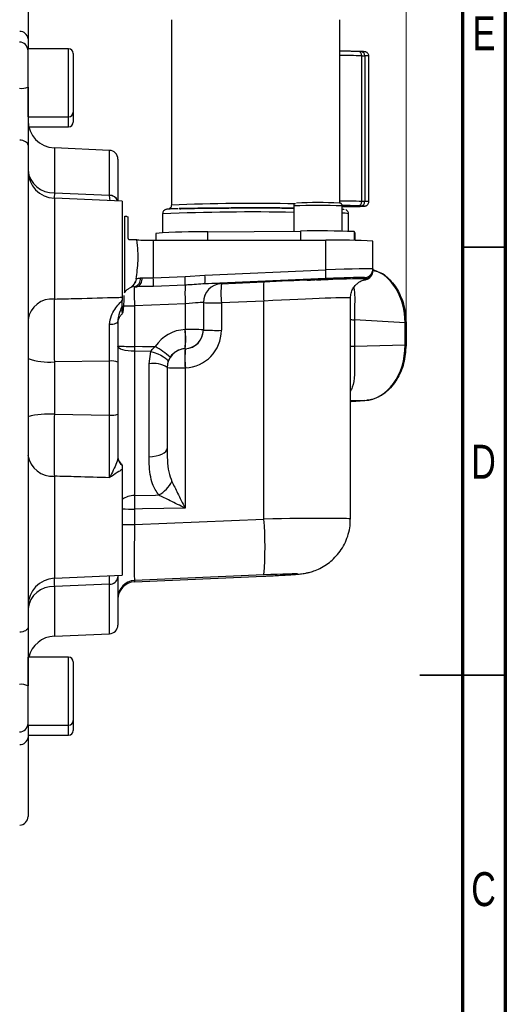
# Model space of a CAD drawing. Header units: inches. Extents: x 0.6 to 16.3, y 0.2 to 11.5.
# Tile 16 of 17: x 14.1 to 16.3, y 4.3 to 8.9. Entities that reach past the tile are written whole.
import ezdxf

# ---------------------------------------------------------------- set-up
doc = ezdxf.new("R2010")
doc.units = ezdxf.units.IN
doc.header["$MEASUREMENT"] = 0
doc.styles.add('SLDTEXTSTYLE0', font='TXT', dxfattribs={"width": 0.75})
doc.dimstyles.new('SLDDIMSTYLE1', dxfattribs={"dimtxt": 0.137795, "dimasz": 0.14, "dimexe": 0, "dimexo": 0.0625, "dimgap": 0.034449, "dimtad": 0, "dimdec": 1, "dimlfac": 1.5, "dimrnd": 1e-09, "dimzin": 12, "dimdsep": 46, "dimtxsty": 'SLDTEXTSTYLE0', "dimblk1": 'CLOSED', "dimblk2": 'CLOSED', "dimsah": 1, "dimcen": 0.09, "dimadec": 0, "dimazin": 3, "dimtfac": 1, "dimtdec": 1, "dimtofl": 0, "dimtmove": 0, "dimatfit": 3, "dimldrblk": 'CLOSED', "dimfxl": 0, "dimfrac": 2, "dimtolj": 1, "dimtzin": 12, "dimarcsym": 0})

# ---------------------------------------------------------------- blocks, each defined once
blk = doc.blocks.new('_Closed')
at = {"color": 0, "linetype": 'ByBlock', "lineweight": -2}
for p, q in [((-1, 0.166667), (0, 0)), ((-1, 0.166667), (-1, -0.166667)), ((0, 0), (-1, -0.166667)), ((0, 0), (-1, 0))]:
    blk.add_line(p, q, dxfattribs=at)
blk = doc.blocks.new('_D_9')
at = {"color": 7, "linetype": 'Continuous', "lineweight": 0}
for p, q in [((14.1082, 10.2669), (14.0662, 10.2669)), ((14.0662, 10.2669), (14.0662, 10.0482)), ((14.4136, 10.2669), (14.4556, 10.2669)), ((14.4556, 10.2669), (14.4556, 10.0482)), ((12.4265, 10.061), (12.4265, 10.1078)), ((15.8818, 7.4782), (15.8818, 10.1078)), ((12.4265, 10.0685), (13.9454, 10.0685)), ((15.8818, 10.0685), (14.5764, 10.0685)), ((14.0662, 10.0482), (14.1082, 10.0482)), ((14.4556, 10.0482), (14.4136, 10.0482))]:
    blk.add_line(p, q, dxfattribs=at)
at = {"color": 7, "linetype": 'Continuous', "lineweight": 18, "xscale": 0.14, "yscale": 0.14, "rotation": 180.0000000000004}
blk.add_blockref('_Closed', (12.4265, 10.0685), dxfattribs=at)
at = {"color": 7, "linetype": 'Continuous', "lineweight": 18, "xscale": 0.14, "yscale": 0.14}
blk.add_blockref('_Closed', (15.8818, 10.0685), dxfattribs=at)
at = {"color": 7, "linetype": 'Continuous', "lineweight": 18, "char_height": 0.1378, "attachment_point": 1, "style": 'SLDTEXTSTYLE0'}
for s, insert in [('132', (14.1082, 10.2258)), ('5.2', (14.1336, 10.0197))]:
    blk.add_mtext(s, dxfattribs=dict(at, insert=insert))

msp = doc.modelspace()

# ---------------------------------------------------------------- linework, layer by layer
at = {"color": 7, "linetype": 'Continuous', "lineweight": 70}
for p, q in [((16.3386, 11.4961), (16.3386, 0.1969)), ((16.1417, 11.2992), (16.1417, 0.3937))]:
    msp.add_line(p, q, dxfattribs=at)
at = {"color": 7, "linetype": 'Continuous', "lineweight": 25}
for p, q in [((14.1428, 9.1017), (14.1428, 8.7742)), ((14.8023, 8.8617), (14.8023, 8.0091)), ((15.5766, 8.0171), (15.5766, 8.8617)), ((14.3295, 8.7278), (14.1428, 8.7278)), ((14.1428, 8.4152), (14.1428, 8.7278)), ((14.3508, 8.7065), (14.3508, 8.4365)), ((15.6617, 8.7155), (15.6611, 8.7155)), ((15.6748, 8.7151), (15.6617, 8.7155)), ((15.6785, 8.0258), (15.6785, 8.6957)), ((15.6785, 8.6957), (15.6916, 8.6953)), ((15.6916, 8.6953), (15.6916, 8.0254)), ((15.7107, 8.0242), (15.7107, 8.6941)), ((14.3508, 8.4365), (14.3508, 8.3903)), ((14.1428, 8.4152), (14.3295, 8.4152)), ((14.1463, 8.369), (14.3295, 8.369)), ((14.1428, 8.2845), (14.1428, 6.0666)), ((14.5179, 8.2607), (14.264, 8.2718)), ((14.5562, 8.2207), (14.5562, 8.0276)), ((14.1428, 8.1031), (14.1428, 8.1031)), ((14.264, 8.066), (14.5179, 8.0543)), ((14.5762, 8.0268), (14.264, 8.0404)), ((14.5179, 8.053), (14.5179, 8.0543)), ((14.5762, 8.0268), (14.5762, 7.5848)), ((15.6916, 8.0254), (15.6785, 8.0258)), ((15.3652, 8.0051), (15.3652, 7.8891)), ((15.5883, 7.889), (15.5883, 8.0051)), ((15.5883, 8.0021), (15.6246, 8.0024)), ((15.6742, 8.0052), (15.6611, 8.0056)), ((15.6742, 8.0052), (15.6862, 8.0046)), ((14.5862, 7.9584), (14.5862, 7.6051)), ((14.5884, 7.9564), (14.5862, 7.9584)), ((14.598, 7.9558), (14.5884, 7.9564)), ((14.598, 7.9558), (14.6028, 7.955)), ((14.6028, 7.955), (14.6028, 7.8587)), ((14.7623, 7.9691), (14.7623, 7.8816)), ((15.6167, 7.8885), (15.6167, 7.9691)), ((14.9703, 7.8855), (15.397, 7.8894)), ((15.6478, 7.879), (15.6434, 7.887)), ((14.6434, 7.8487), (14.6128, 7.8487)), ((14.719, 7.8478), (14.719, 7.6743)), ((14.719, 7.8478), (15.5127, 7.8473)), ((14.7312, 7.8789), (14.7312, 7.8478)), ((15.5127, 7.7111), (15.5127, 7.8473)), ((15.6478, 7.8789), (15.6478, 7.879)), ((15.6478, 7.8464), (15.6478, 7.8789)), ((15.7295, 7.7152), (15.7295, 7.8435)), ((14.957, 7.6873), (15.5127, 7.7111)), ((15.7295, 7.7152), (15.7295, 7.7094)), ((15.7295, 7.7094), (15.7295, 7.7059)), ((14.6404, 7.6695), (14.6367, 7.6563)), ((14.719, 7.6743), (14.8656, 7.6806)), ((14.8656, 7.6806), (14.957, 7.6873)), ((15.5127, 7.6705), (14.957, 7.6466)), ((15.0324, 7.6469), (15.2277, 7.6553)), ((15.6855, 7.6646), (15.6914, 7.6657)), ((15.6912, 7.6695), (15.6912, 7.6752)), ((14.6182, 7.6319), (14.6095, 7.6265)), ((14.6327, 7.6331), (14.6432, 7.6336)), ((14.6327, 7.6333), (14.6327, 7.6331)), ((14.8659, 7.641), (14.7194, 7.6347)), ((15.0324, 7.6476), (15.0324, 7.6469)), ((14.5762, 7.5848), (14.5762, 7.5696)), ((14.5762, 7.5457), (14.5762, 7.5696)), ((15.2277, 7.5673), (15.0324, 7.5589)), ((15.2277, 6.5649), (15.2277, 7.5673)), ((15.6262, 6.5649), (15.6262, 7.5815)), ((14.8666, 7.5552), (14.6327, 7.5451)), ((14.6327, 7.5451), (14.6327, 7.3592)), ((14.8666, 7.4364), (14.8666, 7.5552)), ((14.9495, 7.561), (14.9495, 7.4349)), ((15.0324, 7.5589), (15.0324, 7.4329)), ((15.645, 7.4816), (15.645, 7.3599)), ((15.8774, 7.4668), (15.645, 7.4816)), ((14.8657, 7.4363), (14.8666, 7.4364)), ((14.9495, 7.4349), (14.9495, 7.4343)), ((15.8774, 7.3655), (15.8774, 7.4668)), ((15.8818, 7.4667), (15.8818, 7.4388)), ((15.8818, 7.4388), (15.8818, 7.4388)), ((15.8818, 7.4388), (15.8818, 7.3654)), ((14.6327, 7.3592), (14.6327, 7.3365)), ((14.8666, 7.3484), (14.8657, 7.3483)), ((14.8657, 7.3483), (14.8657, 7.3478)), ((14.8657, 7.3478), (14.8666, 7.3479)), ((14.8666, 7.3479), (14.8666, 7.3484)), ((15.645, 7.3599), (15.8774, 7.3655)), ((15.8818, 7.3654), (15.8818, 7.364)), ((15.8818, 7.364), (15.8818, 7.364)), ((14.6327, 7.3365), (14.6327, 6.6734)), ((14.7073, 7.336), (14.6327, 7.3365)), ((14.6999, 7.279), (14.7073, 7.336)), ((14.5179, 7.2913), (14.264, 7.2882)), ((14.264, 7.2882), (14.264, 7.0466)), ((14.5179, 7.0432), (14.5179, 7.2913)), ((14.5562, 7.2862), (14.5562, 7.047)), ((14.6999, 6.8514), (14.6999, 7.279)), ((14.7865, 7.2869), (14.7828, 7.2622)), ((14.7828, 7.2622), (14.7828, 6.8898)), ((14.8666, 7.2599), (14.8657, 7.2598)), ((14.8657, 7.2598), (14.8657, 6.615)), ((15.6926, 7.1098), (15.7021, 7.111)), ((15.6283, 7.1061), (15.6914, 7.1097)), ((15.6295, 7.1061), (15.6926, 7.1098)), ((14.264, 7.0466), (14.5179, 7.0432)), ((14.5762, 6.7928), (14.5762, 6.306)), ((14.6327, 6.6108), (14.6327, 6.5394)), ((14.6327, 6.5394), (15.2277, 6.5649)), ((14.264, 6.2924), (14.5762, 6.306)), ((14.5562, 6.3051), (14.5562, 6.2972)), ((14.5562, 6.2972), (14.5562, 6.0773)), ((14.6326, 6.2759), (15.2278, 6.3023)), ((15.2277, 6.3077), (14.6327, 6.2821)), ((14.6327, 6.2759), (15.2277, 6.3023)), ((15.2277, 6.3023), (15.2278, 6.3023)), ((14.5179, 6.2655), (14.264, 6.2539)), ((14.6327, 6.2821), (14.6327, 6.2759)), ((14.1428, 6.1949), (14.1428, 6.1949)), ((14.264, 6.0262), (14.5179, 6.0373)), ((14.3295, 5.929), (14.1428, 5.929)), ((14.1428, 5.6164), (14.1428, 5.929)), ((14.3508, 5.9077), (14.3508, 5.6377)), ((14.1428, 5.6164), (14.3295, 5.6164)), ((14.3508, 5.6377), (14.3508, 5.5915)), ((14.1428, 5.5702), (14.3295, 5.5702)), ((14.1428, 5.5604), (14.1428, 5.1963))]:
    msp.add_line(p, q, dxfattribs=at)
at = {"color": 8, "linetype": 'Continuous', "lineweight": 25}
for p, q in [((14.3295, 8.4152), (14.3295, 8.7278)), ((14.3295, 8.369), (14.3295, 8.4152)), ((14.264, 8.2718), (14.264, 8.066)), ((14.5179, 8.0543), (14.5179, 8.2607)), ((14.264, 8.066), (14.2636, 8.0402)), ((14.264, 8.0404), (14.264, 7.5768)), ((14.5211, 8.0292), (14.5179, 8.053)), ((14.8457, 7.9905), (14.8408, 7.9905)), ((14.9703, 7.8477), (14.9703, 7.8855)), ((15.397, 7.8894), (15.397, 7.8474)), ((15.6434, 7.887), (15.6434, 7.8465)), ((15.6478, 7.8464), (15.6478, 7.879)), ((15.6914, 7.6657), (15.6969, 7.6666)), ((14.6327, 7.6333), (14.618, 7.6317)), ((14.6327, 7.6331), (14.6196, 7.6315)), ((15.6914, 7.1097), (15.6262, 7.1081)), ((14.264, 6.7618), (14.264, 6.2924)), ((14.264, 6.2539), (14.264, 6.0262)), ((14.5179, 6.0373), (14.5179, 6.2655)), ((14.3295, 5.6164), (14.3295, 5.929)), ((14.3295, 5.5702), (14.3295, 5.6164))]:
    msp.add_line(p, q, dxfattribs=at)
at = {"color": 7, "linetype": 'Continuous', "lineweight": 35}
for p, q in [((16.1417, 7.815), (16.3386, 7.815)), ((16.3386, 5.8465), (15.9449, 5.8465)), ((16.1417, 5.8465), (16.3386, 5.8465))]:
    msp.add_line(p, q, dxfattribs=at)
at = {"color": 7, "linetype": 'Continuous', "lineweight": 25, "flags": 128}
for points in [[(14.1428, 8.2845), (14.1421, 8.2889), (14.1399, 8.2932), (14.1364, 8.2971), (14.1317, 8.3006), (14.1259, 8.3035), (14.1193, 8.3057), (14.1121, 8.3071), (14.1046, 8.3077)], [(14.6327, 7.3365), (14.6176, 7.3371), (14.6031, 7.3385), (14.5899, 7.3406), (14.5784, 7.3433), (14.5689, 7.3467), (14.5619, 7.3504), (14.5576, 7.3545), (14.5562, 7.3587)], [(14.6327, 7.3592), (14.6696, 7.3589), (14.7285, 7.3585)], [(14.7073, 7.336), (14.7238, 7.3307), (14.7394, 7.3246), (14.7537, 7.3181), (14.7659, 7.3113), (14.7756, 7.3045), (14.7825, 7.298), (14.7861, 7.292), (14.7865, 7.2869)], [(14.6999, 6.8514), (14.7163, 6.8524), (14.7319, 6.8548), (14.7463, 6.8584), (14.7588, 6.8632), (14.769, 6.869), (14.7766, 6.8755), (14.7813, 6.8825), (14.7828, 6.8898)], [(14.6327, 6.6734), (14.7293, 6.6753), (14.7435, 6.6755)], [(14.8657, 6.615), (14.6702, 6.6115), (14.6327, 6.6108)], [(14.1428, 6.0666), (14.1421, 6.0623), (14.1399, 6.0583), (14.1364, 6.0545), (14.1317, 6.0512), (14.1259, 6.0485), (14.1193, 6.0464), (14.1121, 6.045), (14.1046, 6.0444)]]:
    msp.add_lwpolyline(points, dxfattribs=at)
at = {"color": 7, "linetype": 'Continuous', "lineweight": 25}
for centre, radius, start, end in [((14.1062, 8.7707), 0.0368, 5.4248, 92.5663), ((14.1028, 8.7189), 0.04, 0, 89), ((14.3295, 8.7065), 0.0213, 0, 90), ((14.113, 8.6234), 0.0776, 262.9456, 292.5731), ((14.3295, 8.4365), 0.0213, 270, 0), ((14.2695, 8.3983), 0.1267, 180, 267.5), ((14.3295, 8.3903), 0.0213, 270, 0), ((14.5162, 8.2207), 0.04, 360, 87.5), ((14.2579, 8.1815), 0.1157, 186.0334, 273.0291), ((14.2695, 8.1669), 0.1267, 180, 267.5), ((15.4768, 5.5747), 2.4456, 87.6989, 92.3062), ((15.6595, 8.0246), 0.019, 274.8356, 3.5724), ((15.6726, 8.0242), 0.019, 274.8356, 3.5724), ((14.9251, 5.2053), 2.6806, 89.0333, 94.1487), ((15.4787, 3.6155), 4.2746, 87.7927, 91.0955), ((14.7106, 10.4442), 2.5964, 268.5164, 270.186), ((15.5653, 4.6109), 3.2368, 87.0931, 90.9317), ((15.273, 7.6908), 0.2406, 355.1574, 4.8426), ((15.6895, 7.7152), 0.04, 272.4959, 359.9963), ((15.6895, 7.7094), 0.04, 272.4959, 359.9963), ((15.6895, 7.706), 0.04, 280.6104, 359.997), ((14.6242, 7.6684), 0.0361, 283.5248, 8.4378), ((14.6321, 7.6675), 0.0357, 288.0996, 10.6235), ((14.3616, 7.6516), 0.3582, 357.2969, 3.6356), ((14.5082, 7.6579), 0.3582, 357.2969, 3.6356), ((14.7173, 7.6669), 0.2406, 355.1574, 4.8426), ((15.747, 7.6113), 0.5212, 175.1574, 184.8426), ((15.641, 7.6044), 0.776, 177.2969, 183.6356), ((15.0362, 7.561), 0.0867, 92.4959, 179.9963), ((15.0362, 7.5604), 0.0867, 92.4959, 179.9963), ((15.5517, 7.6029), 0.5212, 175.1574, 184.8426), ((14.2538, 7.4648), 0.1124, 84.8149, 170.7733), ((15.0123, 8.7964), 1.2376, 267.0931, 270.9317), ((14.3464, 7.3923), 0.5212, 355.1574, 4.8426), ((14.8867, 6.199), 1.2376, 87.0931, 90.9317), ((14.3472, 7.3924), 0.5212, 355.1574, 4.8426), ((14.8628, 7.435), 0.0867, 272.4959, 359.9963), ((15.0123, 8.6703), 1.2376, 267.0931, 270.9317), ((15.854, 6.2717), 1.1954, 88.6694, 88.8787), ((14.6141, 8.5014), 1.1424, 267.0931, 270.9317), ((14.4337, 6.8736), 0.5675, 50.1777, 58.7021), ((14.8695, 7.2612), 0.0867, 92.4959, 179.9963), ((15.3851, 7.3038), 0.5212, 175.1574, 184.8426), ((15.386, 7.3039), 0.5212, 175.1574, 184.8426), ((15.854, 6.1702), 1.1955, 88.6696, 88.8787), ((14.2351, 7.5407), 0.2541, 248.7107, 276.5274), ((14.527, 7.2138), 0.078, 68.0624, 96.7066), ((14.7192, 7.1609), 0.1196, 57.8496, 99.2523), ((14.8456, 8.4972), 1.2376, 267.0931, 270.9317), ((15.6274, 7.1418), 0.0357, 271.3718, 273.2909), ((15.6905, 7.1454), 0.0357, 271.3718, 273.2909), ((14.2348, 6.7108), 0.3371, 85.0416, 105.8419), ((14.5271, 7.145), 0.1022, 264.8419, 286.516), ((14.2549, 6.8747), 0.1133, 188.2414, 274.5658), ((14.5962, 6.8501), 0.04, 180, 240), ((14.5957, 6.8474), 0.0396, 180.1037, 240.368), ((14.683, 6.796), 0.1348, 296.6457, 334.4225), ((13.7095, 6.4363), 1.5236, 355.1574, 4.8426), ((14.5202, 6.3016), 0.0362, 266.3253, 353.0764), ((14.2695, 6.1658), 0.1267, 92.5, 180), ((14.2568, 6.1394), 0.1147, 86.3966, 173.1772), ((14.6362, 6.2022), 0.08, 92.4959, 179.9963), ((14.6362, 6.1959), 0.08, 92.411, 180), ((14.6362, 6.196), 0.08, 92.4959, 179.9963), ((14.5162, 6.0773), 0.04, 272.5, 0), ((14.2695, 5.8997), 0.1267, 92.5, 166.6146), ((14.3295, 5.9077), 0.0213, 0, 90), ((14.1129, 5.7402), 0.0644, 62.345, 98.4187), ((14.1028, 5.6253), 0.04, 271, 0), ((14.3295, 5.6377), 0.0213, 270, 360), ((14.3295, 5.5915), 0.0213, 270, 0), ((14.1066, 5.5643), 0.0365, 266.8775, 353.8409), ((14.1028, 5.1963), 0.04, 272.5, 0)]:
    msp.add_arc(centre, radius, start, end, dxfattribs=at)
at = {"color": 8, "linetype": 'Continuous', "lineweight": 25}
for centre, radius, start, end in [((15.5725, 3.9807), 4.7162, 88.7123, 89.9496), ((15.6598, 8.6969), 0.0187, 356.2739, 84.3301), ((15.673, 8.6965), 0.0187, 356.2739, 84.3301), ((15.6953, 8.6008), 0.0946, 80.6225, 92.2161), ((14.5194, 8.0166), 0.0377, 17.0219, 92.3023), ((14.5192, 8.0149), 0.0381, 19.5719, 91.9989), ((15.5755, 3.5671), 4.4599, 88.6768, 89.9852), ((15.6953, 7.9307), 0.0948, 80.637, 92.2065), ((15.1772, -2.6728), 10.65, 88.98865, 92.23281), ((15.1863, -1.9705), 9.9869, 88.92256, 92.20352), ((15.4767, 5.3446), 2.6628, 87.5991, 92.4009), ((15.593, 7.8636), 0.1081, 77.3249, 92.517), ((14.5991, 7.6676), 0.0393, 309.4175, 343.2974), ((14.632, 11.1302), 3.5851, 269.1876, 270.0109), ((15.6479, 7.8338), 0.3523, 266.4619, 269.5272), ((15.6479, 7.7122), 0.3523, 266.4619, 269.5272), ((14.6327, 6.5799), 0.0935, 90.049, 127.2649), ((14.6294, 9.7732), 3.1624, 269.0362, 270.0601), ((14.6294, 9.7018), 3.1624, 269.0362, 270.0601)]:
    msp.add_arc(centre, radius, start, end, dxfattribs=at)
at = {"color": 7, "linetype": 'Continuous', "lineweight": 25}
for centre, major_axis, ratio, start_param, end_param in [((15.5028, 7.707), (0.2267, 0.0082), 0.016481, 6.282593, 7.809756), ((15.6833, 7.4642), (0.0088, 0.2532), 0.765616, 4.749458, 6.08519), ((14.7228, 7.6787), (0.0867, 0.0055), 0.016435, 3.89953, 4.013235), ((15.2057, 7.6461), (0.5033, 0.022), 0.01647, 1.079008, 1.526444), ((15.4828, 7.6661), (0.0551, 0.0024), 0.01647, 4.473859, 10.189164), ((15.2057, 7.6461), (0.5033, 0.022), 0.01647, 0.266081, 1.017644), ((15.5046, 7.6671), (0.1867, 0.0082), 0.01647, 0.759666, 1.526444), ((14.6362, 7.5466), (-0.0034, 0.0866), 0.040884, 0.016638, 1.585532), ((14.7246, 7.6388), (0.1267, 0.0055), 0.01647, 3.89986, 4.013565), ((14.859, 7.64), (0.1733, 0.0076), 0.01647, 6.282466, 7.252924), ((14.8628, 7.5534), (0.0867, 0.0076), 0.016377, 6.281755, 7.808918), ((14.8733, 7.2632), (0.1335, -0.1107), 0.999267, 2.306254, 3.251504), ((14.8628, 7.4344), (0.0641, -0.0584), 0.998554, 5.493952, 7.021116), ((14.859, 7.433), (0.1335, -0.1107), 0.999267, 5.447847, 6.97501), ((14.8695, 7.2618), (0.0641, -0.0584), 0.998554, 2.35236, 3.297609), ((15.6833, 7.3628), (0.0012, 0.2534), 0.765933, 3.189242, 4.726618), ((14.6362, 6.5358), (0.0034, 0.2537), 0.013942, 1.556984, 3.125877), ((15.2205, 6.3047), (0.1633, 0.0071), 0.01647, 4.755303, 7.809629)]:
    msp.add_ellipse(centre, major_axis=major_axis, ratio=ratio, start_param=start_param, end_param=end_param, dxfattribs=at)
at = {"color": 8, "linetype": 'Continuous', "lineweight": 25}
for centre, major_axis, ratio, start_param, end_param in [((15.5046, 7.6671), (0.1867, 0.0082), 0.01647, 6.282466, 7.042851), ((15.2095, 7.5595), (0.4167, 0.022), 0.016456, 6.282373, 7.80948), ((15.2095, 6.5577), (0.4167, 0.0071), 0.016497, 6.282879, 7.810066), ((14.6362, 6.5296), (0.0035, 0.2537), 0.013487, 3.14238, 3.158882)]:
    msp.add_ellipse(centre, major_axis=major_axis, ratio=ratio, start_param=start_param, end_param=end_param, dxfattribs=at)
at = {"color": 7, "linetype": 'Continuous', "lineweight": 25}
for points, knots in [([(14.1428, 8.7742), (14.1428, 8.7715), (14.1428, 8.7576), (14.1428, 8.7397), (14.1428, 8.731), (14.1428, 8.7278)], [0, 0, 0, 0, 0.132193, 0.680599, 1, 1, 1, 1]), ([(15.6611, 8.7155), (15.6519, 8.7157), (15.6377, 8.7161), (15.6098, 8.7164), (15.5912, 8.7165), (15.5797, 8.7165), (15.5766, 8.7165)], [0, 0, 0, 0, 0.438357, 0.67395, 0.914425, 1, 1, 1, 1]), ([(15.7104, 8.6942), (15.7104, 8.6956), (15.7105, 8.6996), (15.7077, 8.7054), (15.7034, 8.71), (15.6992, 8.7124), (15.6956, 8.7137), (15.6927, 8.7142), (15.6902, 8.7145), (15.6854, 8.7148), (15.6801, 8.715), (15.6746, 8.7151), (15.6734, 8.7152)], [0, 0, 0, 0, 0.0479331, 0.1341751, 0.2115054, 0.2601363, 0.302505, 0.3732625, 0.4934513, 0.6790186, 0.9316458, 1, 1, 1, 1]), ([(14.1428, 8.5518), (14.1428, 8.5468), (14.1428, 8.5213), (14.1428, 8.4741), (14.1428, 8.4098), (14.1428, 8.3445), (14.1428, 8.3047), (14.1428, 8.2845)], [0, 0, 0, 0, 0.053201, 0.273346, 0.499857, 0.74544, 1, 1, 1, 1]), ([(15.3721, 8.0166), (15.3719, 8.0165), (15.3708, 8.016), (15.3685, 8.0141), (15.3662, 8.0106), (15.365, 8.0072), (15.3653, 8.0053), (15.3653, 8.0049)], [0, 0, 0, 0, 0.037925, 0.298865, 0.59502, 0.920002, 1, 1, 1, 1]), ([(15.5882, 8.0051), (15.5881, 8.0067), (15.5878, 8.0096), (15.5857, 8.0131), (15.5833, 8.0155), (15.5811, 8.0169), (15.5795, 8.0175), (15.579, 8.0176), (15.5789, 8.0177)], [0, 0, 0, 0, 0.2678104, 0.4868048, 0.6709695, 0.8286854, 0.9590191, 1, 1, 1, 1]), ([(15.6247, 8.0024), (15.6297, 8.0024), (15.6402, 8.0025), (15.6542, 8.0027), (15.6666, 8.003), (15.6763, 8.0032), (15.6834, 8.0035), (15.6882, 8.0037), (15.6915, 8.004), (15.6939, 8.0042), (15.698, 8.0055), (15.7011, 8.007), (15.7047, 8.0096), (15.7084, 8.0142), (15.7107, 8.0196), (15.7104, 8.0232), (15.7104, 8.0243)], [0, 0, 0, 0, 0.108138, 0.2312, 0.351457, 0.466179, 0.572578, 0.667975, 0.750252, 0.819986, 0.845461, 0.865443, 0.8927, 0.932093, 0.978777, 1, 1, 1, 1]), ([(14.8342, 7.9923), (14.8292, 7.9922), (14.8186, 7.9919), (14.806, 7.9914), (14.7956, 7.9908), (14.7883, 7.9903), (14.7832, 7.9898), (14.7797, 7.9892), (14.7758, 7.9884), (14.7706, 7.9857), (14.7665, 7.9818), (14.7632, 7.9766), (14.7626, 7.9721), (14.7623, 7.9698)], [0, 0, 0, 0, 0.138466, 0.296597, 0.444994, 0.581358, 0.703417, 0.811129, 0.876914, 0.911172, 0.936949, 0.966677, 1, 1, 1, 1]), ([(14.8023, 8.0094), (14.8023, 8.0093), (14.8028, 8.0066), (14.8011, 8.0014), (14.7976, 7.9957), (14.7932, 7.9922), (14.789, 7.9902), (14.7874, 7.99), (14.7879, 7.99), (14.7881, 7.9901)], [0, 0, 0, 0, 0.006102, 0.159102, 0.296431, 0.408848, 0.53945, 0.802079, 1, 1, 1, 1]), ([(14.8384, 7.9925), (14.8522, 7.9928), (14.8804, 7.9935), (14.9384, 7.9944), (15.0078, 7.9951), (15.0865, 7.9956), (15.1558, 7.9958), (15.2113, 7.9958), (15.2647, 7.9957), (15.3175, 7.9955), (15.3531, 7.9952), (15.3652, 7.9951)], [0, 0, 0, 0, 0.123042, 0.253454, 0.389288, 0.528004, 0.666721, 0.734713, 0.802729, 0.933141, 1, 1, 1, 1]), ([(15.3652, 7.9951), (15.3531, 7.9952), (15.3175, 7.9955), (15.2513, 7.9957), (15.1695, 7.9958), (15.0865, 7.9956), (15.0208, 7.9952), (14.9724, 7.9948), (14.9285, 7.9942), (14.8805, 7.9935), (14.8522, 7.9928), (14.8385, 7.9925)], [0, 0, 0, 0, 0.066917, 0.197321, 0.333146, 0.471854, 0.610562, 0.67855, 0.746562, 0.876966, 1, 1, 1, 1]), ([(15.6611, 8.0056), (15.6542, 8.0058), (15.6401, 8.0061), (15.6138, 8.0065), (15.5948, 8.0065), (15.5879, 8.0066)], [0, 0, 0, 0, 0.380399, 0.77779, 1, 1, 1, 1]), ([(15.5883, 7.9902), (15.5922, 7.99), (15.5964, 7.9897), (15.5963, 7.9894), (15.5963, 7.9893)], [0, 0, 0, 0, 0.962146, 1, 1, 1, 1]), ([(15.6167, 7.9684), (15.6167, 7.9685), (15.6173, 7.9712), (15.6156, 7.9766), (15.612, 7.9825), (15.6073, 7.9863), (15.6054, 7.9872), (15.6044, 7.9876)], [0, 0, 0, 0, 0.011019, 0.290779, 0.547442, 0.769896, 1, 1, 1, 1]), ([(14.6128, 7.8487), (14.6117, 7.8488), (14.6096, 7.849), (14.6067, 7.8506), (14.6044, 7.853), (14.6031, 7.8559), (14.6029, 7.8578), (14.6028, 7.8587)], [0, 0, 0, 0, 0.202146, 0.404171, 0.609672, 0.823738, 1, 1, 1, 1]), ([(14.6404, 7.6695), (14.6423, 7.6828), (14.646, 7.7096), (14.6501, 7.753), (14.6494, 7.8004), (14.6455, 7.8319), (14.6434, 7.8487)], [0, 0, 0, 0, 0.232028, 0.470172, 0.716724, 1, 1, 1, 1]), ([(15.7295, 7.7082), (15.7392, 7.7063), (15.7704, 7.7003), (15.8163, 7.6608), (15.8587, 7.5961), (15.8792, 7.5267), (15.8811, 7.4826), (15.8818, 7.4667)], [0, 0, 0, 0, 0.11211, 0.361487, 0.610906, 0.860387, 1, 1, 1, 1]), ([(14.6367, 7.6563), (14.6328, 7.6491), (14.6278, 7.6401), (14.6198, 7.6333), (14.6182, 7.6319)], [0, 0, 0, 0, 0.790499, 1, 1, 1, 1]), ([(14.6404, 7.6695), (14.6415, 7.6699), (14.6458, 7.6716), (14.6539, 7.6728), (14.6599, 7.6737)], [0, 0, 0, 0, 0.2460117, 1, 1, 1, 1]), ([(14.6671, 7.6741), (14.6752, 7.6739), (14.6908, 7.6737), (14.7098, 7.6741), (14.719, 7.6743)], [0, 0, 0, 0, 0.513147, 1, 1, 1, 1]), ([(15.4698, 7.6647), (15.4639, 7.6644), (15.4539, 7.664), (15.4462, 7.6638), (15.4431, 7.6638)], [0, 0, 0, 0, 0.593738, 1, 1, 1, 1]), ([(15.6263, 7.5808), (15.6268, 7.5886), (15.6277, 7.6035), (15.636, 7.6231), (15.6468, 7.6385), (15.6588, 7.6497), (15.6706, 7.6574), (15.6806, 7.6619), (15.6873, 7.6641), (15.6907, 7.665), (15.6914, 7.6651), (15.6915, 7.6651)], [0, 0, 0, 0, 0.177559, 0.336694, 0.478266, 0.604905, 0.716345, 0.811744, 0.89521, 0.982224, 1, 1, 1, 1]), ([(15.6855, 7.6644), (15.6879, 7.6647), (15.6924, 7.6653), (15.6969, 7.6661), (15.703, 7.6682), (15.7087, 7.6701), (15.7114, 7.6725), (15.7116, 7.6726)], [0, 0, 0, 0, 0.355505, 0.673409, 0.854415, 0.990863, 1, 1, 1, 1]), ([(15.6969, 7.6666), (15.6965, 7.6672), (15.6959, 7.6682), (15.6926, 7.6691), (15.6912, 7.6695)], [0, 0, 0, 0, 0.602399, 1, 1, 1, 1]), ([(14.5862, 7.6051), (14.5882, 7.6086), (14.5927, 7.6159), (14.6018, 7.6227), (14.6079, 7.6258), (14.6095, 7.6265)], [0, 0, 0, 0, 0.401517, 0.850199, 1, 1, 1, 1]), ([(14.7194, 7.6347), (14.706, 7.6344), (14.6793, 7.6338), (14.6552, 7.6337), (14.6432, 7.6336)], [0, 0, 0, 0, 0.5006375, 1, 1, 1, 1]), ([(14.957, 7.6466), (14.9307, 7.6448), (14.9005, 7.6426), (14.8699, 7.6412), (14.8659, 7.641)], [0, 0, 0, 0, 0.870006, 1, 1, 1, 1]), ([(14.264, 7.5768), (14.2637, 7.5536), (14.2634, 7.5168), (14.2632, 7.4543), (14.2633, 7.4008), (14.2635, 7.3446), (14.2638, 7.3072), (14.264, 7.2882)], [0, 0, 0, 0, 0.297372, 0.470528, 0.648701, 0.821843, 1, 1, 1, 1]), ([(14.264, 7.5768), (14.2984, 7.5776), (14.3958, 7.5801), (14.4999, 7.5828), (14.5695, 7.5847), (14.5762, 7.5848)], [0, 0, 0, 0, 0.3309, 0.935937, 1, 1, 1, 1]), ([(14.5181, 7.459), (14.52, 7.4734), (14.5233, 7.4989), (14.5412, 7.5301), (14.5587, 7.5525), (14.5712, 7.5648), (14.5762, 7.5696)], [0, 0, 0, 0, 0.323398, 0.574638, 0.833154, 1, 1, 1, 1]), ([(14.5835, 7.5928), (14.5835, 7.5879), (14.5834, 7.5636), (14.5813, 7.5278), (14.5792, 7.5168), (14.5782, 7.5113)], [0, 0, 0, 0, 0.1099027, 0.5548217, 1, 1, 1, 1]), ([(14.5762, 7.5457), (14.5705, 7.5325), (14.5612, 7.5108), (14.5562, 7.485), (14.5562, 7.474), (14.5562, 7.474)], [0, 0, 0, 0, 0.604784, 0.999985, 1, 1, 1, 1]), ([(14.5762, 7.5457), (14.5762, 7.543), (14.5762, 7.5353), (14.5762, 7.5295), (14.5762, 7.5257)], [0, 0, 0, 0, 0.353897, 1, 1, 1, 1]), ([(14.5777, 7.5125), (14.5772, 7.5122), (14.5762, 7.5117), (14.5762, 7.5221), (14.5762, 7.5257)], [0, 0, 0, 0, 0.647284, 1, 1, 1, 1]), ([(14.5562, 7.4639), (14.5565, 7.4687), (14.5571, 7.4783), (14.563, 7.4927), (14.5705, 7.504), (14.577, 7.5089), (14.5792, 7.5106)], [0, 0, 0, 0, 0.283953, 0.570697, 0.853312, 1, 1, 1, 1]), ([(14.5562, 7.474), (14.5562, 7.4533), (14.5562, 7.413), (14.5562, 7.3492), (14.5562, 7.3074), (14.5562, 7.2862)], [0, 0, 0, 0, 0.34265, 0.666628, 1, 1, 1, 1]), ([(14.5179, 7.2913), (14.5179, 7.3097), (14.518, 7.347), (14.5181, 7.4041), (14.5181, 7.4405), (14.5181, 7.459)], [0, 0, 0, 0, 0.323955, 0.657307, 1, 1, 1, 1]), ([(14.7073, 7.336), (14.7082, 7.3375), (14.7138, 7.346), (14.7218, 7.3529), (14.7285, 7.3585)], [0, 0, 0, 0, 0.179004, 1, 1, 1, 1]), ([(15.8818, 7.364), (15.8796, 7.336), (15.8751, 7.2795), (15.8419, 7.2036), (15.7927, 7.1459), (15.7427, 7.1169), (15.7116, 7.1126), (15.702, 7.1113)], [0, 0, 0, 0, 0.222333, 0.448471, 0.674575, 0.900622, 1, 1, 1, 1]), ([(14.7971, 7.3095), (14.7943, 7.3047), (14.7908, 7.2987), (14.7878, 7.2911), (14.787, 7.2884), (14.7865, 7.2869)], [0, 0, 0, 0, 0.633173, 0.795927, 1, 1, 1, 1]), ([(14.264, 7.0466), (14.2637, 7.0147), (14.2634, 6.9643), (14.2632, 6.8975), (14.2633, 6.847), (14.2635, 6.8003), (14.2638, 6.7748), (14.264, 6.7618)], [0, 0, 0, 0, 0.297372, 0.470528, 0.648701, 0.821843, 1, 1, 1, 1]), ([(14.5179, 6.7549), (14.518, 6.7783), (14.5181, 6.8149), (14.5181, 6.878), (14.5181, 6.942), (14.518, 6.9987), (14.5179, 7.036), (14.5179, 7.0432)], [0, 0, 0, 0, 0.30743, 0.480683, 0.653936, 0.932989, 1, 1, 1, 1]), ([(14.5562, 7.047), (14.5562, 7.0263), (14.5562, 6.9844), (14.5562, 6.9162), (14.5562, 6.8719), (14.5562, 6.8473)], [0, 0, 0, 0, 0.301844, 0.612439, 1, 1, 1, 1]), ([(14.7828, 6.8898), (14.7831, 6.8715), (14.7837, 6.8347), (14.7883, 6.7828), (14.7994, 6.7521), (14.8046, 6.7378)], [0, 0, 0, 0, 0.3458364, 0.6957542, 1, 1, 1, 1]), ([(14.5562, 6.8473), (14.5554, 6.8422), (14.5531, 6.8277), (14.5395, 6.7981), (14.5269, 6.7723), (14.5195, 6.7579), (14.5179, 6.755), (14.5179, 6.7549)], [0, 0, 0, 0, 0.1918353, 0.5468128, 0.9073961, 0.997257, 1, 1, 1, 1]), ([(14.7435, 6.6755), (14.7331, 6.6917), (14.715, 6.72), (14.7045, 6.7697), (14.7004, 6.812), (14.7001, 6.8402), (14.6999, 6.8514)], [0, 0, 0, 0, 0.330495, 0.578662, 0.832048, 1, 1, 1, 1]), ([(14.5762, 6.813), (14.5762, 6.8105), (14.5762, 6.8055), (14.5762, 6.797), (14.5762, 6.7928)], [0, 0, 0, 0, 0.494356, 1, 1, 1, 1]), ([(14.5179, 6.7549), (14.4677, 6.7563), (14.383, 6.7586), (14.2984, 6.7609), (14.264, 6.7618)], [0, 0, 0, 0, 0.593189, 1, 1, 1, 1]), ([(14.5762, 6.7928), (14.5712, 6.7897), (14.5568, 6.7806), (14.5359, 6.7675), (14.521, 6.7571), (14.518, 6.755), (14.5179, 6.7549)], [0, 0, 0, 0, 0.292718, 0.857061, 0.996407, 1, 1, 1, 1]), ([(14.8046, 6.7378), (14.8132, 6.7202), (14.8324, 6.6807), (14.8538, 6.6383), (14.8656, 6.6151), (14.8657, 6.615)], [0, 0, 0, 0, 0.444283, 0.99693, 1, 1, 1, 1]), ([(14.6327, 6.6734), (14.6326, 6.6707), (14.6324, 6.6609), (14.6323, 6.64), (14.6325, 6.6205), (14.6327, 6.6108)], [0, 0, 0, 0, 0.158129, 0.579076, 1, 1, 1, 1]), ([(14.8657, 6.615), (14.8656, 6.615), (14.8422, 6.6264), (14.7997, 6.6473), (14.7608, 6.6668), (14.7435, 6.6755)], [0, 0, 0, 0, 0.00307, 0.555714, 1, 1, 1, 1]), ([(15.2278, 6.3023), (15.2339, 6.3025), (15.2514, 6.3033), (15.2799, 6.3047), (15.3115, 6.3063), (15.3398, 6.3079), (15.3642, 6.3095), (15.3815, 6.3108), (15.3945, 6.312), (15.4065, 6.3135), (15.4209, 6.3158), (15.4379, 6.3197), (15.4601, 6.3265), (15.4873, 6.338), (15.5157, 6.3547), (15.5432, 6.3763), (15.568, 6.4019), (15.59, 6.4326), (15.6077, 6.4671), (15.6197, 6.5047), (15.626, 6.5377), (15.6254, 6.5579), (15.6252, 6.5648)], [0, 0, 0, 0, 0.030064, 0.087533, 0.14525, 0.203451, 0.26279, 0.325409, 0.363826, 0.393744, 0.418306, 0.446754, 0.483938, 0.534575, 0.593435, 0.647585, 0.707506, 0.770156, 0.834466, 0.899738, 0.96555, 1, 1, 1, 1]), ([(14.1428, 6.0666), (14.1428, 6.0624), (14.1428, 6.0408), (14.1428, 5.9985), (14.1428, 5.936), (14.1428, 5.8678), (14.1428, 5.821), (14.1428, 5.7972)], [0, 0, 0, 0, 0.0531337, 0.2735595, 0.5003952, 0.7457338, 1, 1, 1, 1]), ([(14.1428, 5.6164), (14.1428, 5.6105), (14.1428, 5.5977), (14.1428, 5.5735), (14.1428, 5.5604)], [0, 0, 0, 0, 0.459355, 1, 1, 1, 1])]:
    msp.add_open_spline(points, degree=3, knots=knots, dxfattribs=at)
at = {"color": 8, "linetype": 'Continuous', "lineweight": 25}
msp.add_open_spline([(15.6898, 8.0045), (15.6898, 8.0042), (15.6899, 8.0036), (15.6658, 8.0029), (15.6383, 8.0025), (15.6246, 8.0024)], degree=3, dxfattribs=at)
for points, knots in [([(15.6416, 7.63), (15.6427, 7.6237), (15.6464, 7.6017), (15.6454, 7.5575), (15.6449, 7.511), (15.645, 7.4871), (15.645, 7.4816)], [0, 0, 0, 0, 0.168454, 0.588124, 0.90382, 1, 1, 1, 1]), ([(15.645, 7.3599), (15.645, 7.3418), (15.6451, 7.3178), (15.6456, 7.273), (15.6453, 7.2236), (15.6401, 7.1791), (15.6292, 7.1583), (15.6262, 7.1524)], [0, 0, 0, 0, 0.20321, 0.269103, 0.543381, 0.869389, 1, 1, 1, 1]), ([(14.5179, 6.2655), (14.518, 6.2765), (14.518, 6.2916), (14.5181, 6.301), (14.5181, 6.3035)], [0, 0, 0, 0, 0.735547, 1, 1, 1, 1]), ([(14.2635, 6.2907), (14.2635, 6.2887), (14.2636, 6.2797), (14.2638, 6.2651), (14.264, 6.2539)], [0, 0, 0, 0, 0.2284813, 1, 1, 1, 1])]:
    msp.add_open_spline(points, degree=3, knots=knots, dxfattribs=at)
at = {"color": 7, "linetype": 'Continuous', "lineweight": 25}
msp.add_open_spline([(14.5562, 7.474), (14.5556, 7.4721), (14.5545, 7.4682), (14.5458, 7.4634), (14.5333, 7.4599), (14.5232, 7.4593), (14.5181, 7.459)], degree=3, dxfattribs=at)

# ---------------------------------------------------------------- texts
at = {"color": 7, "linetype": 'Continuous', "lineweight": 0, "char_height": 0.1562, "attachment_point": 2, "style": 'SLDTEXTSTYLE0'}
for s, insert in [('E', (16.2405, 8.8775)), ('D', (16.2383, 6.9067)), ('C', (16.2385, 4.9405))]:
    msp.add_mtext(s, dxfattribs=dict(at, insert=insert))

# ---------------------------------------------------------------- dimensions: what is measured, and where the dimension line sits
at = {"color": 7, "linetype": 'Continuous', "lineweight": 18}
dim = msp.add_linear_dim(base=(12.4265, 10.0685), p1=(15.8818, 7.4388), p2=(12.4265, 10.0217), dimstyle='SLDDIMSTYLE1', dxfattribs=at)
dim.commit()
dim.dimension.update_dxf_attribs({"geometry": '_D_9', "text_midpoint": (14.2609, 10.0685), "dimtype": 160})

doc.saveas('drawing.dxf')
